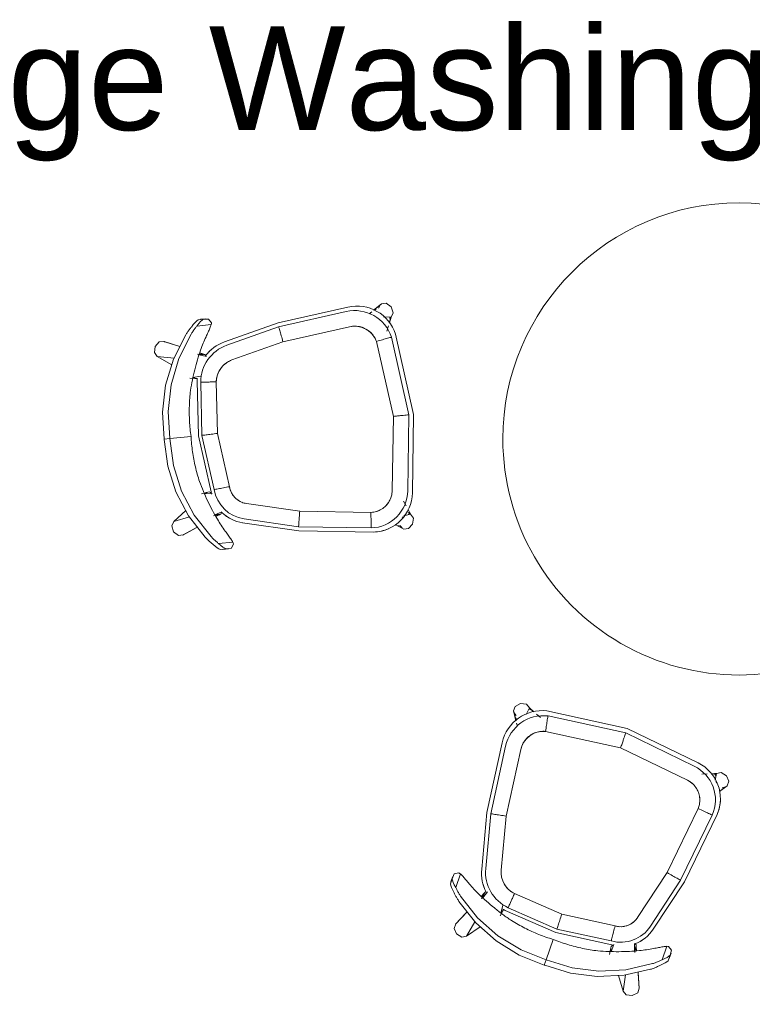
# Model space of a CAD drawing. Header units: inches. Extents: x -1 to 4727, y -3 to 1727.
# Tile 33 of 163: x 1948 to 2003, y 100 to 175. Entities that reach past the tile are written whole.
import ezdxf

# ---------------------------------------------------------------- set-up
doc = ezdxf.new("R2010")
doc.units = ezdxf.units.IN
doc.header["$LTSCALE"] = 42
doc.header["$MEASUREMENT"] = 0
doc.layers.get('0').update_dxf_attribs({"linetype": 'CONTINUOUS'})
for name, color, linetype in [('I-FURN', 8, 'CONTINUOUS'), ('I-FURN-CHAR', 9, 'CONTINUOUS'), ('Room Names & IDs', 7, 'CONTINUOUS')]:
    doc.layers.add(name, color=color, linetype=linetype)
doc.styles.add('PDF Helvetica', font='Helvetica.ttf')

# ---------------------------------------------------------------- blocks, each defined once
blk = doc.blocks.new('36 in table - FURN_Westelm_PedestalCoffeeTable-4384497-FURNITURE PLAN - FLOOR 09 - WEST')
at = {"lineweight": 9}
for start, end in [(360, 180), (180, 360)]:
    blk.add_arc((0, 0), 18, start, end, dxfattribs=at)
blk = doc.blocks.new('Bernhardt_Design-Chair-Guest-Queue _1_ - Queue 1037A-V331-FURNITURE PLAN - FLOOR 09 - WEST')
at = {"lineweight": 9}
for p, q in [((-6.324, 9.415), (-5.588, 8.414)), ((-6.324, 9.415), (-6.086, 8.192)), ((0, 9.093), (0.003, 9.524)), ((0, 7.459), (0, 9.093)), ((5.569, 8.389), (6.324, 9.415)), ((6.08, 8.16), (6.324, 9.415)), ((-7.424, 8.822), (-6.963, 7.772)), ((-7.408, 8.789), (-6.921, 7.669)), ((-6.919, 7.67), (-7.408, 8.789)), ((-7.389, 8.758), (-7.406, 8.786)), ((7.408, 8.789), (6.904, 7.636)), ((6.906, 7.634), (7.408, 8.789)), ((6.963, 7.772), (7.424, 8.822)), ((7.303, 8.57), (7.408, 8.789)), ((7.406, 8.786), (7.389, 8.758)), ((-4.495, 6.302), (-4.456, 6.872)), ((-4.456, 6.872), (-4.376, 6.708)), ((-4.446, 6.854), (-4.371, 6.697)), ((-4.425, 7.111), (-4.345, 6.615)), ((-4.376, 6.708), (-4.402, 6.89)), ((-4.349, 6.364), (0, 6.898)), ((0, 6.898), (4.187, 6.581)), ((4.345, 6.615), (4.425, 7.111)), ((4.371, 6.697), (4.446, 6.854)), ((4.402, 6.89), (4.376, 6.708)), ((4.376, 6.708), (4.456, 6.872)), ((4.456, 6.872), (4.495, 6.302)), ((-8.81, 5.811), (-8.798, 6.103)), ((-8.798, 6.103), (-8.798, 5.649)), ((-8.332, 5.088), (-8.332, 6.176)), ((-6.273, 6.175), (-6.144, 5.878)), ((-6.157, 5.926), (-6.267, 6.178)), ((-6.191, 6.349), (-6.124, 5.839)), ((-6.125, 5.853), (-6.174, 6.219)), ((-6.128, 6.239), (-5.943, 5.698)), ((-4.209, 6.105), (0.001, 6.622)), ((0.001, 6.622), (4.052, 6.315)), ((5.943, 5.698), (6.128, 6.239)), ((6.124, 5.839), (6.191, 6.349)), ((6.174, 6.218), (6.125, 5.853)), ((6.144, 5.878), (6.273, 6.175)), ((6.266, 6.178), (6.157, 5.926)), ((8.332, 5.086), (8.332, 6.177)), ((8.804, 6.049), (8.816, 5.757)), ((8.804, 6.049), (8.804, 5.644)), ((-8.82, 5.916), (-8.82, 5.462)), ((-6.146, 5.884), (-6.115, 5.802)), ((0.029, 5.429), (-4.1, 4.922)), ((0.029, 5.429), (-4.1, 4.922)), ((3.945, 5.132), (0.029, 5.429)), ((3.945, 5.132), (0.029, 5.429)), ((6.115, 5.802), (6.146, 5.884)), ((8.826, 5.457), (8.826, 5.862)), ((-7.972, 0), (-6.93, 4.198)), ((-7.664, -0.011), (-6.656, 4.053)), ((-5.503, 3.767), (-6.493, -0.223)), ((-5.503, 3.767), (-6.493, -0.223)), ((6.496, -0.228), (5.497, 3.778)), ((6.496, -0.228), (5.497, 3.778)), ((6.649, 4.065), (7.666, -0.011)), ((6.924, 4.21), (7.974, 0)), ((7.974, 0), (8.638, -5.412)), ((-8.627, -5.673), (-7.972, 0)), ((-8.298, -5.503), (-7.664, -0.011)), ((-6.493, -0.223), (-7.116, -5.611)), ((-6.493, -0.223), (-7.116, -5.611)), ((7.131, -5.397), (6.496, -0.228)), ((7.131, -5.397), (6.496, -0.228)), ((7.666, -0.011), (8.309, -5.253)), ((-8.628, -7.979), (-8.211, -7.369)), ((-5.626, -7.385), (-0.005, -8.034)), ((-5.626, -7.385), (-0.005, -8.034)), ((-0.005, -8.034), (5.812, -7.32)), ((-0.005, -8.034), (5.812, -7.32)), ((8.102, -7.184), (7.965, -6.975)), ((8.198, -7.351), (8.628, -7.979)), ((8.628, -7.979), (8.204, -7.338)), ((8.298, -7.552), (8.204, -7.43)), ((-8.53, -7.873), (-8.325, -7.715)), ((-8.331, -7.593), (-8.375, -7.651)), ((-7.798, -7.941), (-7.699, -8.023)), ((-7.636, -8.09), (-7.584, -8.163)), ((-7.617, -8.089), (-7.547, -8.61)), ((-6.892, -8.333), (-6.517, -8.174)), ((6.52, -8.178), (6.907, -8.341)), ((7.547, -8.61), (7.625, -8.047)), ((8.325, -7.715), (8.529, -7.872)), ((-7.501, -8.424), (-7.547, -8.61)), ((-7.547, -8.61), (-7.175, -8.452)), ((-7.547, -8.61), (-7.38, -8.463)), ((-7.406, -8.541), (-7.547, -8.61)), ((-5.954, -8.901), (0, -9.589)), ((0, -9.23), (-5.763, -8.564)), ((6.02, -8.49), (0, -9.23)), ((6.223, -8.825), (0, -9.589)), ((7.136, -8.437), (7.547, -8.61)), ((7.547, -8.61), (7.268, -8.476)), ((7.409, -8.489), (7.547, -8.61)), ((7.547, -8.61), (7.504, -8.486))]:
    blk.add_line(p, q, dxfattribs=at)
at = {"lineweight": 9, "flags": 128}
for points in [[(-7.747, 7.152), (-5.995, 8.248), (-4.089, 9.022), (-2.082, 9.451), (-0.033, 9.522)], [(0, 9.093), (-2.059, 9.02), (-4.075, 8.586), (-5.99, 7.804), (-7.747, 6.696)], [(-7.408, 8.789), (-7.411, 9.162), (-7.095, 9.499), (-6.645, 9.604), (-6.324, 9.415)], [(7.753, 6.691), (5.995, 7.801), (4.079, 8.585), (2.061, 9.02), (0, 9.093)], [(0.003, 9.524), (2.065, 9.444), (4.083, 9.003), (5.998, 8.212), (7.753, 7.096)], [(6.324, 9.415), (6.645, 9.604), (7.095, 9.499), (7.411, 9.162), (7.408, 8.789)], [(-8.798, 6.103), (-8.74, 6.198), (-8.646, 6.315), (-8.519, 6.451), (-8.365, 6.6)], [(-8.332, 6.176), (-8.498, 6.018), (-8.635, 5.874), (-8.736, 5.749), (-8.798, 5.649)], [(8.298, 6.612), (8.479, 6.443), (8.628, 6.289), (8.738, 6.155), (8.804, 6.049)], [(8.804, 5.644), (8.741, 5.745), (8.639, 5.871), (8.5, 6.017), (8.332, 6.177)], [(-8.798, 5.649), (-8.77, 5.245), (-8.468, 5.052)], [(8.475, 5.047), (8.777, 5.24), (8.804, 5.644)], [(-8.468, 5.052), (-8.404, 5.067), (-8.332, 5.088)], [(8.332, 5.086), (8.407, 5.063), (8.475, 5.047)], [(-7.547, -8.61), (-7.867, -8.794), (-8.316, -8.686), (-8.631, -8.349), (-8.628, -7.979)], [(8.628, -7.979), (8.631, -8.349), (8.316, -8.686), (7.867, -8.794), (7.547, -8.61)]]:
    blk.add_lwpolyline(points, dxfattribs=at)
at = {"lineweight": 9}
for centre, radius, start, end in [((-4.843, 6.385), 0.567, 34.67121, 46.51621), ((-4.843, 6.385), 0.567, 34.67121, 46.51621), ((-4.72, 6.725), 0.304, 9.08874, 26.32716), ((-4.72, 6.725), 0.304, 7.63225, 25.28966), ((4.843, 6.385), 0.567, 133.48379, 145.32879), ((4.843, 6.385), 0.567, 133.48379, 145.32879), ((4.72, 6.725), 0.304, 154.71034, 172.36775), ((4.72, 6.725), 0.304, 153.67284, 170.91126), ((-4.024, 3.4), 2.711, 93.90263, 166.06215), ((-5.179, 6.028), 0.983, 169.29156, 185.96353), ((-5.179, 6.028), 0.983, 169.29156, 185.96353), ((-5.143, 5.898), 0.983, 168.30994, 175.66027), ((-5.143, 5.898), 0.983, 168.30994, 175.66027), ((-4.152, 3.508), 2.862, 93.93785, 97.44785), ((-4.645, 6.566), 0.304, 308.02258, 27.78874), ((-4.645, 6.566), 0.304, 308.02258, 27.78874), ((3.75, 3.342), 2.988, 14, 84.19599), ((3.869, 3.448), 3.148, 80.62235, 84.21119), ((4.645, 6.566), 0.304, 152.21126, 185.3776), ((4.645, 6.566), 0.304, 152.21126, 185.61322), ((5.143, 5.898), 0.983, 4.33973, 11.69006), ((5.143, 5.898), 0.983, 4.33973, 11.69006), ((5.179, 6.028), 0.983, 354.03647, 10.70844), ((5.179, 6.028), 0.983, 354.03647, 10.70844), ((-4.152, 3.508), 2.862, 130, 166.06215), ((-4.154, 3.508), 2.862, 137.81814, 144.56089), ((-5.994, 5.943), 0.164, 185.96353, 203.47085), ((-5.143, 5.898), 0.983, 176.59528, 180.70844), ((-5.143, 5.898), 0.983, 176.59528, 180.70844), ((-5.962, 5.861), 0.164, 182.59828, 263.25973), ((-5.962, 5.861), 0.164, 182.59828, 263.25973), ((3.869, 3.448), 3.148, 14, 47.95813), ((5.962, 5.861), 0.164, 292.60625, 357.40172), ((5.962, 5.861), 0.164, 292.60625, 357.40172), ((5.143, 5.898), 0.983, 359.21763, 3.40472), ((5.143, 5.898), 0.983, 359.21763, 3.40472), ((5.994, 5.943), 0.164, 336.52915, 354.03647), ((3.867, 3.448), 3.148, 35.15275, 41.1293), ((-4.024, 3.4), 1.524, 92.86834, 166.06215), ((-4.024, 3.4), 1.524, 125.08507, 133.84655), ((-4.024, 3.4), 1.524, 110.7675, 120.04361), ((-4.024, 3.4), 1.524, 92.86834, 106.41477), ((3.75, 3.342), 1.801, 69.8236, 83.77182), ((3.75, 3.342), 1.801, 14, 83.77182), ((3.75, 3.342), 1.801, 55.86755, 69.81746), ((3.75, 3.342), 1.801, 41.91158, 55.86309), ((3.75, 3.342), 1.801, 27.95609, 41.90873), ((-4.024, 3.4), 1.524, 152.51748, 166.06215), ((-4.024, 3.4), 1.524, 138.88845, 148.16253), ((3.75, 3.342), 1.801, 14, 27.95436), ((5.383, -5.612), 2.948, 282.47427, 7), ((-5.608, -5.893), 3.029, 175.84459, 197.73648), ((-5.606, -5.892), 3.029, 175.84459, 263.41215), ((-5.433, -5.71), 2.873, 175.871, 263.41215), ((-5.433, -5.71), 1.686, 176.62242, 191.0866), ((-5.433, -5.71), 1.686, 176.62242, 263.41215), ((5.383, -5.612), 1.761, 284.08539, 7), ((5.555, -5.791), 3.107, 282.4169, 7), ((5.383, -5.612), 1.761, 339.36906, 353.1809), ((5.383, -5.612), 1.761, 353.19025, 7), ((-5.433, -5.71), 1.686, 191.08738, 205.55083), ((-5.433, -5.71), 1.686, 205.55233, 220.01514), ((5.383, -5.612), 1.761, 297.90653, 325.5427), ((5.383, -5.612), 1.761, 325.54797, 339.3618), ((-5.433, -5.71), 1.686, 220.01729, 234.47875), ((-5.433, -5.71), 1.686, 234.48224, 248.94323), ((-5.433, -5.71), 1.686, 248.9472, 263.41215), ((5.383, -5.612), 1.761, 284.08539, 297.90449), ((-5.608, -5.893), 3.029, 218.90507, 219.62837)]:
    blk.add_arc(centre, radius, start, end, dxfattribs=at)
blk.add_ellipse((0.494, -2.146), major_axis=(0, 11.68), ratio=0.999894, start_param=0.042051, end_param=0.045201, dxfattribs=at)
for points in [[(-8.365, 6.6), (-8.306, 6.663), (-8.18, 6.788), (-7.971, 6.975), (-7.823, 7.094), (-7.747, 7.152)], [(-6.479, 6.084), (-6.248, 6.193), (-5.775, 6.402), (-5.033, 6.688), (-4.266, 6.942), (-3.744, 7.088), (-3.48, 7.156)], [(-3.48, 7.156), (-3.102, 7.24), (-2.337, 7.375), (-1.171, 7.477), (-0.39, 7.476), (0, 7.459)], [(0, 7.459), (0.39, 7.476), (1.173, 7.477), (2.341, 7.375), (3.108, 7.239), (3.486, 7.154)], [(3.486, 7.154), (3.75, 7.086), (4.273, 6.939), (5.04, 6.685), (5.782, 6.399), (6.255, 6.19), (6.486, 6.081)], [(7.753, 7.096), (7.82, 7.045), (7.948, 6.941), (8.132, 6.778), (8.244, 6.668), (8.298, 6.612)], [(-7.747, 6.696), (-7.819, 6.642), (-7.958, 6.53), (-8.155, 6.354), (-8.274, 6.235), (-8.332, 6.176)], [(-7.442, 5.579), (-7.287, 5.669), (-6.971, 5.844), (-6.645, 6.007), (-6.479, 6.084)], [(6.486, 6.081), (6.651, 6.003), (6.977, 5.84), (7.293, 5.665), (7.448, 5.574)], [(8.332, 6.177), (8.275, 6.236), (8.157, 6.353), (7.962, 6.527), (7.824, 6.637), (7.753, 6.691)], [(-8.332, 5.088), (-8.253, 5.125), (-8.083, 5.211), (-7.778, 5.383), (-7.558, 5.511), (-7.442, 5.579)], [(7.448, 5.574), (7.563, 5.506), (7.782, 5.379), (8.084, 5.208), (8.253, 5.122), (8.332, 5.086)]]:
    blk.add_open_spline(points, degree=3, dxfattribs=at)
for points, knots in [([(-4.209, 6.105), (-4.203, 6.051), (-4.185, 5.862), (-4.144, 5.412), (-4.114, 5.087), (-4.1, 4.922)], [0, 0, 0, 0, 0.4, 0.7, 1, 1, 1, 1]), ([(0.001, 6.622), (0.003, 6.568), (0.007, 6.377), (0.018, 5.923), (0.025, 5.595), (0.029, 5.429)], [0, 0, 0, 0, 0.4, 0.7, 1, 1, 1, 1]), ([(4.052, 6.315), (4.05, 6.288), (4.039, 6.168), (4.012, 5.86), (3.975, 5.46), (3.955, 5.242), (3.945, 5.132)], [-1, -1, -1, -1, -0.8, -0.4, -0.2, 0, 0, 0, 0]), ([(-7.664, -0.011), (-7.611, -0.021), (-7.424, -0.055), (-6.978, -0.135), (-6.657, -0.194), (-6.493, -0.223)], [0, 0, 0, 0, 0.4, 0.7, 1, 1, 1, 1]), ([(7.666, -0.011), (7.613, -0.021), (7.426, -0.056), (6.98, -0.139), (6.659, -0.198), (6.496, -0.228)], [0, 0, 0, 0, 0.4, 0.7, 1, 1, 1, 1]), ([(-8.298, -5.503), (-8.245, -5.508), (-8.056, -5.526), (-7.605, -5.567), (-7.28, -5.597), (-7.116, -5.611)], [0, 0, 0, 0, 0.4, 0.7, 1, 1, 1, 1]), ([(6.02, -8.49), (6.011, -8.437), (5.979, -8.25), (5.9, -7.804), (5.842, -7.482), (5.812, -7.32)], [0, 0, 0, 0, 0.4, 0.7, 1, 1, 1, 1]), ([(-0.005, -8.034), (-0.004, -8.145), (-0.003, -8.365), (-0.002, -8.668), (-0.001, -9.012), (-0.001, -9.175), (0, -9.23)], [-1, -1, -1, -1, -0.8, -0.6, -0.4, 0, 0, 0, 0])]:
    blk.add_open_spline(points, degree=3, knots=knots, dxfattribs=at)
blk = doc.blocks.new('Bernhardt_Design-Chair-Guest-Queue _1_ - Queue 1037A-V332-FURNITURE PLAN - FLOOR 09 - WEST')
at = {"lineweight": 9}
for p, q in [((-6.324, 9.415), (-5.588, 8.414)), ((-6.324, 9.415), (-6.086, 8.192)), ((0, 9.093), (0.003, 9.524)), ((0, 7.459), (0, 9.093)), ((5.569, 8.389), (6.324, 9.415)), ((6.08, 8.16), (6.324, 9.415)), ((-7.424, 8.822), (-6.963, 7.772)), ((-7.408, 8.789), (-6.921, 7.669)), ((-6.919, 7.67), (-7.408, 8.789)), ((-7.389, 8.758), (-7.406, 8.786)), ((7.408, 8.789), (6.904, 7.636)), ((6.906, 7.634), (7.408, 8.789)), ((6.963, 7.772), (7.424, 8.822)), ((7.303, 8.57), (7.408, 8.789)), ((7.406, 8.786), (7.389, 8.758)), ((-4.495, 6.302), (-4.456, 6.872)), ((-4.456, 6.872), (-4.376, 6.708)), ((-4.446, 6.854), (-4.371, 6.697)), ((-4.425, 7.111), (-4.345, 6.615)), ((-4.376, 6.708), (-4.402, 6.89)), ((-4.349, 6.364), (0, 6.898)), ((0, 6.898), (4.187, 6.581)), ((4.345, 6.615), (4.425, 7.111)), ((4.371, 6.697), (4.446, 6.854)), ((4.402, 6.89), (4.376, 6.708)), ((4.376, 6.708), (4.456, 6.872)), ((4.456, 6.872), (4.495, 6.302)), ((-8.81, 5.811), (-8.798, 6.103)), ((-8.798, 6.103), (-8.798, 5.649)), ((-8.332, 5.088), (-8.332, 6.176)), ((-6.273, 6.175), (-6.144, 5.878)), ((-6.157, 5.926), (-6.267, 6.178)), ((-6.191, 6.349), (-6.124, 5.839)), ((-6.125, 5.853), (-6.174, 6.219)), ((-6.128, 6.239), (-5.943, 5.698)), ((-4.209, 6.105), (0.001, 6.622)), ((0.001, 6.622), (4.052, 6.315)), ((5.943, 5.698), (6.128, 6.239)), ((6.124, 5.839), (6.191, 6.349)), ((6.174, 6.218), (6.125, 5.853)), ((6.144, 5.878), (6.273, 6.175)), ((6.266, 6.178), (6.157, 5.926)), ((8.332, 5.086), (8.332, 6.177)), ((8.804, 6.049), (8.816, 5.757)), ((8.804, 6.049), (8.804, 5.644)), ((-8.82, 5.916), (-8.82, 5.462)), ((-6.146, 5.884), (-6.115, 5.802)), ((0.029, 5.429), (-4.1, 4.922)), ((0.029, 5.429), (-4.1, 4.922)), ((3.945, 5.132), (0.029, 5.429)), ((3.945, 5.132), (0.029, 5.429)), ((6.115, 5.802), (6.146, 5.884)), ((8.826, 5.457), (8.826, 5.862)), ((-7.972, 0), (-6.93, 4.198)), ((-7.664, -0.011), (-6.656, 4.053)), ((-5.503, 3.767), (-6.493, -0.223)), ((-5.503, 3.767), (-6.493, -0.223)), ((6.496, -0.228), (5.497, 3.778)), ((6.496, -0.228), (5.497, 3.778)), ((6.649, 4.065), (7.666, -0.011)), ((6.924, 4.21), (7.974, 0)), ((7.974, 0), (8.638, -5.412)), ((-8.627, -5.673), (-7.972, 0)), ((-8.298, -5.503), (-7.664, -0.011)), ((-6.493, -0.223), (-7.116, -5.611)), ((-6.493, -0.223), (-7.116, -5.611)), ((7.131, -5.397), (6.496, -0.228)), ((7.131, -5.397), (6.496, -0.228)), ((7.666, -0.011), (8.309, -5.253)), ((-8.628, -7.979), (-8.211, -7.369)), ((-5.626, -7.385), (-0.005, -8.034)), ((-5.626, -7.385), (-0.005, -8.034)), ((-0.005, -8.034), (5.812, -7.32)), ((-0.005, -8.034), (5.812, -7.32)), ((8.102, -7.184), (7.965, -6.975)), ((8.198, -7.351), (8.628, -7.979)), ((8.628, -7.979), (8.204, -7.338)), ((8.298, -7.552), (8.204, -7.43)), ((-8.53, -7.873), (-8.325, -7.715)), ((-8.331, -7.593), (-8.375, -7.651)), ((-7.798, -7.941), (-7.699, -8.023)), ((-7.636, -8.09), (-7.584, -8.163)), ((-7.617, -8.089), (-7.547, -8.61)), ((-6.892, -8.333), (-6.517, -8.174)), ((6.52, -8.178), (6.897, -8.336)), ((7.547, -8.61), (7.625, -8.046)), ((8.325, -7.715), (8.529, -7.872)), ((-7.547, -8.61), (-7.867, -8.794)), ((-7.501, -8.424), (-7.547, -8.61)), ((-7.547, -8.61), (-7.175, -8.452)), ((-7.547, -8.61), (-7.381, -8.464)), ((-7.406, -8.542), (-7.547, -8.61)), ((-5.954, -8.901), (0, -9.589)), ((0, -9.23), (-5.763, -8.564)), ((6.02, -8.49), (0, -9.23)), ((6.223, -8.825), (0, -9.589)), ((7.136, -8.437), (7.547, -8.61)), ((7.547, -8.61), (7.268, -8.476)), ((7.409, -8.489), (7.547, -8.61)), ((7.547, -8.61), (7.504, -8.486))]:
    blk.add_line(p, q, dxfattribs=at)
at = {"lineweight": 9, "flags": 128}
for points in [[(-7.747, 7.152), (-5.995, 8.248), (-4.089, 9.022), (-2.082, 9.451), (-0.033, 9.522)], [(0, 9.093), (-2.059, 9.02), (-4.075, 8.586), (-5.99, 7.804), (-7.747, 6.696)], [(-7.408, 8.789), (-7.411, 9.162), (-7.095, 9.499), (-6.645, 9.604), (-6.324, 9.415)], [(7.753, 6.691), (5.995, 7.801), (4.079, 8.585), (2.061, 9.02), (0, 9.093)], [(0.003, 9.524), (2.065, 9.444), (4.083, 9.003), (5.998, 8.212), (7.753, 7.096)], [(6.324, 9.415), (6.645, 9.604), (7.095, 9.499), (7.411, 9.162), (7.408, 8.789)], [(-8.798, 6.103), (-8.74, 6.198), (-8.646, 6.315), (-8.519, 6.451), (-8.365, 6.6)], [(-8.332, 6.176), (-8.498, 6.018), (-8.635, 5.874), (-8.736, 5.749), (-8.798, 5.649)], [(8.298, 6.612), (8.479, 6.443), (8.628, 6.289), (8.738, 6.155), (8.804, 6.049)], [(8.804, 5.644), (8.741, 5.745), (8.639, 5.871), (8.5, 6.017), (8.332, 6.177)], [(-8.798, 5.649), (-8.77, 5.245), (-8.468, 5.052)], [(8.475, 5.047), (8.777, 5.24), (8.804, 5.644)], [(-8.468, 5.052), (-8.404, 5.067), (-8.332, 5.088)], [(8.332, 5.086), (8.407, 5.063), (8.475, 5.047)], [(-7.871, -8.795), (-8.316, -8.686), (-8.631, -8.349), (-8.628, -7.979)], [(8.628, -7.979), (8.631, -8.349), (8.316, -8.686), (7.867, -8.794), (7.547, -8.61)]]:
    blk.add_lwpolyline(points, dxfattribs=at)
at = {"lineweight": 9}
for centre, radius, start, end in [((-4.843, 6.385), 0.567, 34.67121, 46.51621), ((-4.843, 6.385), 0.567, 34.67121, 46.51621), ((-4.72, 6.725), 0.304, 9.08874, 26.32716), ((-4.72, 6.725), 0.304, 7.63225, 25.28966), ((4.843, 6.385), 0.567, 133.48379, 145.32879), ((4.843, 6.385), 0.567, 133.48379, 145.32879), ((4.72, 6.725), 0.304, 154.71034, 172.36775), ((4.72, 6.725), 0.304, 153.67284, 170.91126), ((-4.024, 3.4), 2.711, 93.90263, 166.06215), ((-5.179, 6.028), 0.983, 169.29156, 185.96353), ((-5.179, 6.028), 0.983, 169.29156, 185.96353), ((-5.143, 5.898), 0.983, 168.30994, 175.66027), ((-5.143, 5.898), 0.983, 168.30994, 175.66027), ((-4.152, 3.508), 2.862, 93.93785, 96.76857), ((-4.645, 6.566), 0.304, 308.02258, 27.78874), ((-4.645, 6.566), 0.304, 308.02258, 27.78874), ((3.75, 3.342), 2.988, 14, 84.19599), ((3.869, 3.448), 3.148, 80.62235, 84.21119), ((4.645, 6.566), 0.304, 152.21126, 185.3776), ((4.645, 6.566), 0.304, 152.21126, 185.61322), ((5.143, 5.898), 0.983, 4.33973, 11.69006), ((5.143, 5.898), 0.983, 4.33973, 11.69006), ((5.179, 6.028), 0.983, 354.03647, 10.70844), ((5.179, 6.028), 0.983, 354.03647, 10.70844), ((-4.152, 3.508), 2.862, 129.05897, 166.06215), ((-4.154, 3.508), 2.862, 137.81814, 144.56089), ((-5.994, 5.943), 0.164, 188.61422, 201.28489), ((-5.994, 5.943), 0.164, 188.61208, 203.47085), ((-5.143, 5.898), 0.983, 177.69343, 180.70844), ((-5.143, 5.898), 0.983, 177.69343, 180.70844), ((-5.962, 5.861), 0.164, 182.59828, 263.25973), ((-5.962, 5.861), 0.164, 182.59828, 263.25973), ((3.869, 3.448), 3.148, 14, 46.86658), ((5.962, 5.861), 0.164, 292.60625, 357.40172), ((5.962, 5.861), 0.164, 292.60625, 336.97158), ((5.962, 5.861), 0.164, 352.47786, 357.40172), ((5.143, 5.898), 0.983, 359.21763, 3.40472), ((5.143, 5.898), 0.983, 359.21763, 3.40472), ((3.867, 3.448), 3.148, 35.15275, 41.1293), ((-4.024, 3.4), 1.524, 92.86834, 166.06215), ((-4.024, 3.4), 1.524, 125.08507, 133.84655), ((-4.024, 3.4), 1.524, 110.7675, 120.04361), ((-4.024, 3.4), 1.524, 92.86834, 106.41477), ((3.75, 3.342), 1.801, 69.82322, 83.77182), ((3.75, 3.342), 1.801, 14, 83.77182), ((3.75, 3.342), 1.801, 55.86832, 69.81746), ((3.75, 3.342), 1.801, 41.91207, 55.86309), ((3.75, 3.342), 1.801, 27.95598, 41.90873), ((-4.024, 3.4), 1.524, 152.51748, 166.06215), ((-4.024, 3.4), 1.524, 138.88845, 148.16253), ((3.75, 3.342), 1.801, 14, 27.95436), ((5.383, -5.612), 2.948, 282.47427, 7), ((-5.608, -5.893), 3.029, 175.84459, 197.73648), ((-5.606, -5.892), 3.029, 175.84459, 263.41215), ((-5.433, -5.71), 2.873, 175.871, 263.41215), ((-5.433, -5.71), 1.686, 176.62242, 191.08655), ((-5.433, -5.71), 1.686, 176.62242, 263.41215), ((5.383, -5.612), 1.761, 284.08539, 7), ((5.555, -5.791), 3.107, 282.4169, 7), ((5.383, -5.612), 1.761, 339.36861, 353.1809), ((5.383, -5.612), 1.761, 353.18975, 7), ((-5.433, -5.71), 1.686, 191.08738, 205.55074), ((-5.433, -5.71), 1.686, 205.55233, 220.01497), ((5.383, -5.612), 1.761, 311.72754, 325.5427), ((5.383, -5.612), 1.761, 325.54887, 339.3618), ((-5.433, -5.71), 1.686, 220.01729, 234.47927), ((-5.433, -5.71), 1.686, 234.48224, 248.94387), ((-5.433, -5.71), 1.686, 248.9472, 263.41215), ((5.383, -5.612), 1.761, 284.08539, 297.90449), ((5.383, -5.612), 1.761, 297.9064, 311.72359)]:
    blk.add_arc(centre, radius, start, end, dxfattribs=at)
blk.add_ellipse((0.494, -2.146), major_axis=(0, 11.68), ratio=0.999894, start_param=0.042051, end_param=0.045201, dxfattribs=at)
for points in [[(-8.365, 6.6), (-8.306, 6.663), (-8.18, 6.788), (-7.971, 6.975), (-7.823, 7.094), (-7.747, 7.152)], [(-6.479, 6.084), (-6.248, 6.193), (-5.775, 6.402), (-5.033, 6.688), (-4.266, 6.942), (-3.744, 7.088), (-3.48, 7.156)], [(-3.48, 7.156), (-3.102, 7.24), (-2.337, 7.375), (-1.171, 7.477), (-0.39, 7.476), (0, 7.459)], [(0, 7.459), (0.39, 7.476), (1.173, 7.477), (2.341, 7.375), (3.108, 7.239), (3.486, 7.154)], [(3.486, 7.154), (3.75, 7.086), (4.273, 6.939), (5.04, 6.685), (5.782, 6.399), (6.255, 6.19), (6.486, 6.081)], [(7.753, 7.096), (7.82, 7.045), (7.948, 6.941), (8.132, 6.778), (8.244, 6.668), (8.298, 6.612)], [(-7.747, 6.696), (-7.819, 6.642), (-7.958, 6.53), (-8.155, 6.354), (-8.274, 6.235), (-8.332, 6.176)], [(-7.442, 5.579), (-7.287, 5.669), (-6.971, 5.844), (-6.645, 6.007), (-6.479, 6.084)], [(6.486, 6.081), (6.651, 6.003), (6.977, 5.84), (7.293, 5.665), (7.448, 5.574)], [(8.332, 6.177), (8.275, 6.236), (8.157, 6.353), (7.962, 6.527), (7.824, 6.637), (7.753, 6.691)], [(-8.332, 5.088), (-8.253, 5.125), (-8.083, 5.211), (-7.778, 5.383), (-7.558, 5.511), (-7.442, 5.579)], [(7.448, 5.574), (7.563, 5.506), (7.782, 5.379), (8.084, 5.208), (8.253, 5.122), (8.332, 5.086)]]:
    blk.add_open_spline(points, degree=3, dxfattribs=at)
for points, knots in [([(-4.209, 6.105), (-4.203, 6.051), (-4.185, 5.862), (-4.144, 5.412), (-4.114, 5.087), (-4.1, 4.922)], [0, 0, 0, 0, 0.4, 0.7, 1, 1, 1, 1]), ([(0.001, 6.622), (0.003, 6.568), (0.007, 6.377), (0.018, 5.923), (0.025, 5.595), (0.029, 5.429)], [0, 0, 0, 0, 0.4, 0.7, 1, 1, 1, 1]), ([(4.052, 6.315), (4.05, 6.288), (4.039, 6.168), (4.012, 5.86), (3.975, 5.46), (3.955, 5.242), (3.945, 5.132)], [-1, -1, -1, -1, -0.8, -0.4, -0.2, 0, 0, 0, 0]), ([(-7.664, -0.011), (-7.611, -0.021), (-7.424, -0.055), (-6.978, -0.135), (-6.657, -0.194), (-6.493, -0.223)], [0, 0, 0, 0, 0.4, 0.7, 1, 1, 1, 1]), ([(7.666, -0.011), (7.613, -0.021), (7.426, -0.056), (6.98, -0.139), (6.659, -0.198), (6.496, -0.228)], [0, 0, 0, 0, 0.4, 0.7, 1, 1, 1, 1]), ([(-8.298, -5.503), (-8.245, -5.508), (-8.056, -5.526), (-7.605, -5.567), (-7.28, -5.597), (-7.116, -5.611)], [0, 0, 0, 0, 0.4, 0.7, 1, 1, 1, 1]), ([(6.02, -8.49), (6.011, -8.437), (5.979, -8.25), (5.9, -7.804), (5.842, -7.482), (5.812, -7.32)], [0, 0, 0, 0, 0.4, 0.7, 1, 1, 1, 1]), ([(-0.005, -8.034), (-0.004, -8.145), (-0.003, -8.365), (-0.002, -8.668), (-0.001, -9.012), (-0.001, -9.175), (0, -9.23)], [-1, -1, -1, -1, -0.8, -0.6, -0.4, 0, 0, 0, 0])]:
    blk.add_open_spline(points, degree=3, knots=knots, dxfattribs=at)

msp = doc.modelspace()

# ---------------------------------------------------------------- block references
at = {"layer": 'I-FURN', "rotation": 180}
msp.add_blockref('36 in table - FURN_Westelm_PedestalCoffeeTable-4384497-FURNITURE PLAN - FLOOR 09 - WEST', (2002.409, 143.204), dxfattribs=at)
at = {"layer": 'I-FURN-CHAR'}
for name, p, rotation in [('Bernhardt_Design-Chair-Guest-Queue _1_ - Queue 1037A-V331-FURNITURE PLAN - FLOOR 09 - WEST', (1968.07, 144.131), 95.67739205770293), ('Bernhardt_Design-Chair-Guest-Queue _1_ - Queue 1037A-V332-FURNITURE PLAN - FLOOR 09 - WEST', (1990.724, 112.078), 160.6773920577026)]:
    msp.add_blockref(name, p, dxfattribs=dict(at, rotation=rotation))

# ---------------------------------------------------------------- texts
at = {"layer": 'Room Names & IDs', "insert": (1920.009, 169.516), "char_height": 7.90239, "attachment_point": 4, "style": 'PDF Helvetica'}
msp.add_mtext("'George Washington Bridge'", dxfattribs=at)

doc.saveas('drawing.dxf')
